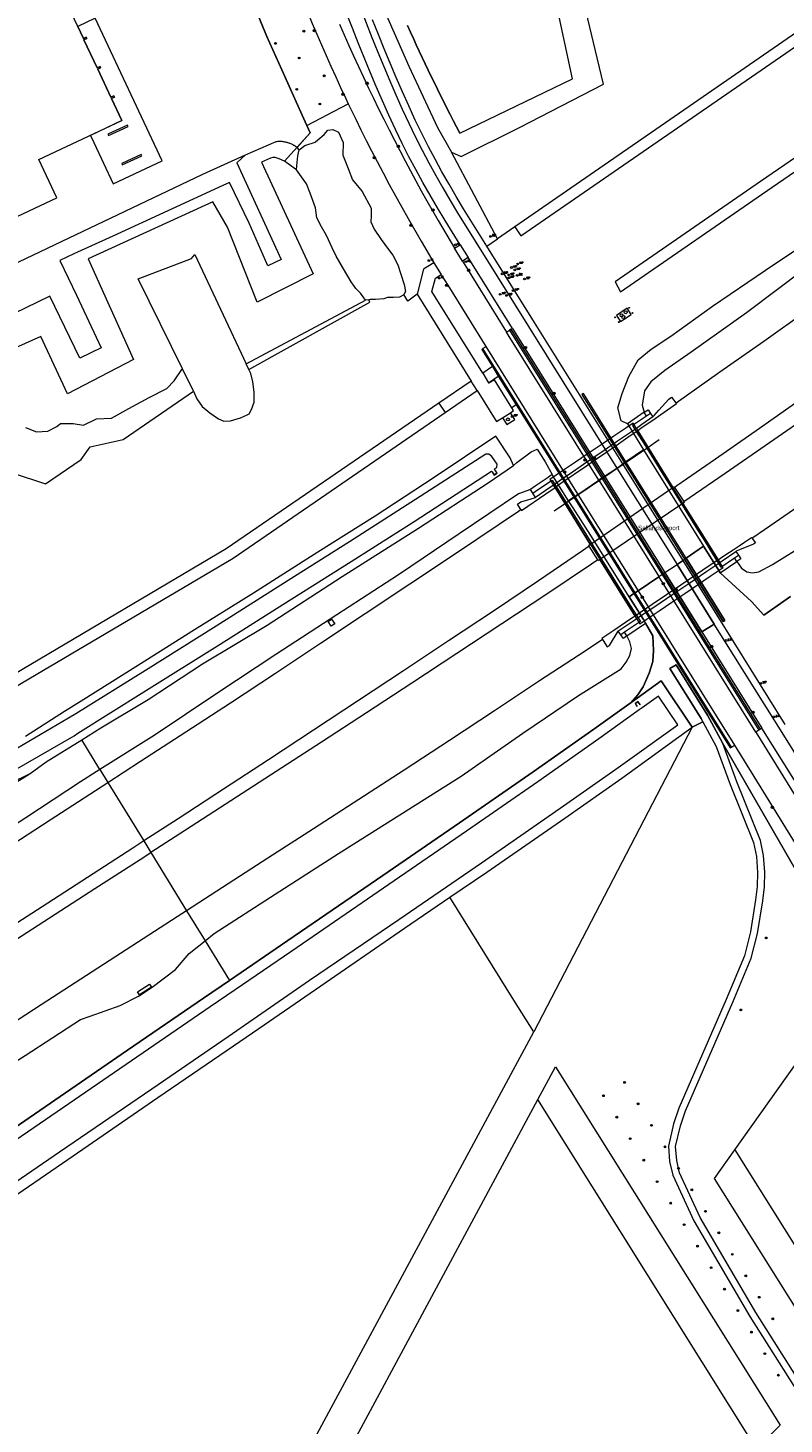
# Model space of a CAD drawing. Header units: metres. Extents: x 138165 to 154469, y 480134 to 494189.
# Tile 205 of 256: x 147064 to 147274, y 485748 to 486136. Entities that reach past the tile are written whole.
import ezdxf

# ---------------------------------------------------------------- set-up
doc = ezdxf.new("R2010")
doc.units = ezdxf.units.M
doc.header["$LTSCALE"] = 0.001
doc.header["$MEASUREMENT"] = 0
for name, color, linetype, lineweight in [('Level 5', 7, 'Continuous', 0), ('TOP-L-terrein schutting raster hek leuning', 7, 'Continuous', 0), ('TOP-L-topo objecten punt', 7, 'Continuous', 0), ('TOP-L-topo objecten vlak', 7, 'Continuous', 0), ('TOP-L-water beschoeiing', 7, 'Continuous', 0), ('TOP-T-topo huisnummering naamgeving', 7, 'Continuous', 0)]:
    doc.layers.add(name, color=color, linetype=linetype, lineweight=lineweight)
doc.styles.add('Style-INTL_ISO', font='INTL_ISO.shx')
doc.styles.add('Style-STANDARD', font='STANDARD.shx')

# ---------------------------------------------------------------- blocks, each defined once
blk = doc.blocks.new('24')
at = {"layer": 'TOP-L-topo objecten punt', "color": 7, "linetype": 'Continuous', "lineweight": 0}
for radius in [0.025, 0.0182, 0.0115, 0.005]:
    blk.add_circle((0, 0), radius, dxfattribs=at)
blk = doc.blocks.new('39')
at = {"layer": 'TOP-L-topo objecten punt', "color": 7, "linetype": 'Continuous', "lineweight": 0}
for p, q in [((0.0175, 0.0175), (-0.0175, 0.0175)), ((-0.0175, 0.0175), (-0.0175, -0.0175)), ((0.0175, 0.0175), (0.0175, -0.0175)), ((0.0175, -0.0175), (-0.0175, -0.0175))]:
    blk.add_line(p, q, dxfattribs=at)
blk.add_circle((0, 0), 0.0332, dxfattribs=at)
blk = doc.blocks.new('73')
at = {"layer": 'TOP-L-topo objecten punt', "color": 7, "linetype": 'Continuous', "lineweight": 0}
blk.add_circle((0, 0), 0.025, dxfattribs=at)
at = {"layer": 'TOP-L-topo objecten punt', "color": 7, "linetype": 'Continuous', "lineweight": 0, "style": 'Style-STANDARD'}
blk.add_text('WP', height=0.06, dxfattribs=at).set_placement((0.0483, 0))
blk = doc.blocks.new('16')
at = {"layer": 'TOP-L-topo objecten punt', "color": 7, "linetype": 'Continuous', "lineweight": 0}
blk.add_circle((0, 0), 0.025, dxfattribs=at)
at = {"layer": 'TOP-L-topo objecten punt', "color": 7, "linetype": 'Continuous', "lineweight": 0, "style": 'Style-STANDARD'}
blk.add_text('LM', height=0.06, dxfattribs=at).set_placement((0.0483, 0))
blk = doc.blocks.new('*U13')
at = {"layer": 'Level 5', "color": 7, "linetype": 'Continuous', "lineweight": 0}
blk.add_circle((0, 0), 0.0415, dxfattribs=at)
blk = doc.blocks.new('150')
at = {"layer": 'Level 5', "color": 7, "linetype": 'Continuous', "lineweight": 0}
blk.add_blockref('*U13', (0, 0), dxfattribs=at)
blk = doc.blocks.new('72')
at = {"layer": 'TOP-L-topo objecten punt', "color": 7, "linetype": 'Continuous', "lineweight": 0}
blk.add_circle((0, 0), 0.025, dxfattribs=at)
at = {"layer": 'TOP-L-topo objecten punt', "color": 7, "linetype": 'Continuous', "lineweight": 0, "style": 'Style-STANDARD'}
blk.add_text('BK', height=0.06, dxfattribs=at).set_placement((0.0483, 0))
blk = doc.blocks.new('15')
at = {"layer": 'TOP-L-topo objecten punt', "color": 7, "linetype": 'Continuous', "lineweight": 0}
blk.add_circle((0, 0), 0.025, dxfattribs=at)
at = {"layer": 'TOP-L-topo objecten punt', "color": 7, "linetype": 'Continuous', "lineweight": 0, "style": 'Style-STANDARD'}
blk.add_text('VL', height=0.06, dxfattribs=at).set_placement((0.0483, 0))
blk = doc.blocks.new('10')
at = {"layer": 'TOP-L-topo objecten punt', "linetype": 'Continuous', "lineweight": 0}
blk.add_circle((0, 0), 0.0125, dxfattribs=at)
blk = doc.blocks.new('126')
at = {"layer": 'TOP-L-topo objecten punt', "color": 7, "linetype": 'Continuous', "lineweight": 0}
blk.add_circle((0, 0), 0.025, dxfattribs=at)
at = {"layer": 'TOP-L-topo objecten punt', "color": 7, "linetype": 'Continuous', "lineweight": 0, "style": 'Style-STANDARD'}
blk.add_text('RV', height=0.06, dxfattribs=at).set_placement((0.0483, 0))
blk = doc.blocks.new('153')
at = {"layer": 'TOP-L-topo objecten punt', "color": 7, "linetype": 'Continuous', "lineweight": 0}
blk.add_circle((0, 0), 0.025, dxfattribs=at)
at = {"layer": 'TOP-L-topo objecten punt', "color": 7, "linetype": 'Continuous', "lineweight": 0, "style": 'Style-STANDARD'}
blk.add_text('RP', height=0.06, dxfattribs=at).set_placement((0.0483, 0))

msp = doc.modelspace()

# ---------------------------------------------------------------- linework, layer by layer
at = {"layer": 'TOP-L-terrein schutting raster hek leuning', "flags": 128}
for points in [[(147067.25, 486261.43), (147092.95, 486273.3), (147092.96, 486273.12), (147093.89, 486266.3), (147095.3, 486257.02), (147096.19, 486251.52), (147098.22, 486240.65), (147099.16, 486235.66), (147102.32, 486221.58), (147104.07, 486214.52), (147107.11, 486202.59), (147108.94, 486195.81), (147113.9, 486179.35), (147116.9, 486169.99), (147119.32, 486163.33), (147123.45, 486151.75), (147125.98, 486145.12), (147130.58, 486133.77), (147135.61, 486122.66), (147139.59, 486113.81), (147141.72, 486109.1), (147142.63, 486107.08), (147142.64, 486107.07), (147135.56, 486099.16)], [(147239.65, 486021.69), (147236.2, 486019.36), (147210.5, 486001.86)]]:
    msp.add_lwpolyline(points, dxfattribs=at)
at = {"layer": 'TOP-L-topo objecten vlak', "flags": 128}
for points in [[(147126.07, 486290.85), (147124.21, 486289.97), (147125.8, 486275.46), (147129.07, 486254.4), (147133.56, 486232.99), (147140.24, 486207.13), (147146.56, 486186.09), (147153.86, 486165.29), (147161.58, 486145.01), (147170.08, 486125.54), (147178.01, 486108.55), (147181.93, 486101.63)], [(147141.72, 486109.1), (147139.59, 486113.81), (147135.61, 486122.66), (147130.58, 486133.77), (147125.98, 486145.12), (147123.45, 486151.75), (147119.32, 486163.33), (147116.9, 486169.99), (147113.9, 486179.35), (147108.94, 486195.81), (147107.11, 486202.59), (147104.07, 486214.52), (147102.32, 486221.58), (147099.16, 486235.66), (147098.22, 486240.65), (147096.19, 486251.52), (147095.3, 486257.02), (147093.89, 486266.3), (147092.96, 486273.12), (147092.95, 486273.3), (147067.25, 486261.43)], [(147181.93, 486101.63), (147184.62, 486100.42), (147200.85, 486108.52), (147224.23, 486120.55), (147218.19, 486145.74), (147211.57, 486173.5), (147259.68, 486196.16), (147304.17, 486217.09), (147372.85, 486249.57), (147387.48, 486255.99), (147389.96, 486265.15), (147390.77, 486271.42)], [(147396.69, 486217.3), (147391.63, 486213.54), (147199.55, 486080.88)], [(147199.55, 486080.88), (147201.25, 486078.43), (147395.98, 486212.72), (147401.92, 486216.66)], [(147424.85, 486212.45), (147423.12, 486208.21), (147422, 486205.27), (147420.58, 486202.46), (147418.87, 486199.82), (147416.89, 486197.36), (147414.67, 486195.13), (147414.14, 486194.66), (147406.66, 486188.56), (147400.2, 486184.24), (147267.79, 486093.55), (147227.42, 486065.62), (147228.92, 486062.84), (147271.11, 486091.91), (147401.8, 486181.71), (147408.98, 486186.82), (147415.9, 486192.89), (147418.23, 486195.42), (147421.72, 486199.93), (147424.73, 486204.78), (147427.21, 486209.92)], [(147169.74, 486136.83), (147170.54, 486135.05), (147171.35, 486133.27), (147172.16, 486131.49), (147172.98, 486129.72), (147173.8, 486127.95), (147174.64, 486126.18), (147175.48, 486124.42), (147176.32, 486122.66), (147177.18, 486120.9), (147178.04, 486119.15), (147178.9, 486117.4), (147179.77, 486115.65), (147180.65, 486113.91), (147181.54, 486112.17), (147182.43, 486110.43), (147183.33, 486108.7), (147184.24, 486106.97), (147215.57, 486122), (147203.85, 486176.88)], [(147028.42, 486068.44), (147072.26, 486088.98), (147067.27, 486099.62), (147090.31, 486110.42), (147087.43, 486116.58), (147088.24, 486116.96), (147088.07, 486117.32), (147087.26, 486116.94), (147083.61, 486124.72), (147084.42, 486125.11), (147084.25, 486125.47), (147083.44, 486125.09), (147079.79, 486132.87), (147080.6, 486133.26), (147080.43, 486133.62), (147079.62, 486133.24), (147068.12, 486157.78), (147055.92, 486152.06), (147054, 486156.18)], [(147184.37, 486075.94), (147180.17, 486082.67), (147178.05, 486086.16), (147175.98, 486089.68), (147173.96, 486093.23), (147172, 486096.81), (147170.09, 486100.41), (147168.24, 486104.05), (147166.34, 486107.97), (147164.51, 486111.92), (147162.75, 486115.91), (147161.04, 486119.91), (147159.35, 486123.93), (147157.69, 486127.96), (147156.02, 486132.05), (147154.39, 486136.15), (147152.79, 486140.26), (147151.22, 486144.39), (147149.68, 486148.52), (147148.16, 486152.67), (147146.7, 486156.78), (147146.06, 486158.61)], [(147149.88, 486160.05), (147150.57, 486158.08), (147152.03, 486154.01), (147153.53, 486149.89), (147155.05, 486145.78), (147156.61, 486141.69), (147158.2, 486137.6), (147159.82, 486133.53), (147161.47, 486129.48), (147163.12, 486125.49), (147164.79, 486121.52), (147166.49, 486117.56), (147168.24, 486113.61), (147170.05, 486109.7), (147171.93, 486105.83), (147173.76, 486102.26), (147175.63, 486098.72), (147177.55, 486095.2), (147179.53, 486091.72), (147181.56, 486088.26), (147183.64, 486084.84), (147203.32, 486053.25), (147227.9, 486013.88)], [(147136.15, 486154.88), (147137.12, 486152.34), (147138.31, 486149.33), (147139.51, 486146.34), (147140.74, 486143.35), (147141.98, 486140.38), (147143.24, 486137.4), (147144.51, 486134.44), (147145.8, 486131.47), (147147.1, 486128.51), (147148.42, 486125.56), (147149.75, 486122.61), (147151.1, 486119.67), (147152.47, 486116.74), (147153.24, 486115.13)], [(147230.83, 486026.19), (147229.15, 486027.05), (147228.19, 486030.64), (147229.4, 486034.61), (147231.21, 486039.3), (147233.84, 486043.98), (147237.49, 486046.88), (147242.92, 486050.52), (147254.53, 486058.84), (147269.2, 486068.85), (147284.92, 486079.34), (147300.5, 486090.46), (147315.87, 486100.53), (147330.5, 486111.34), (147346.16, 486122.91), (147362.84, 486135.35), (147374.73, 486144.21)], [(147081.62, 486106.34), (147082.55, 486104.35), (147087.94, 486092.85), (147101.53, 486099.22), (147082.94, 486138.88), (147078.05, 486136.59), (147079.62, 486133.24), (147080.43, 486133.62), (147080.6, 486133.26), (147079.79, 486132.87), (147083.44, 486125.09), (147084.25, 486125.47), (147084.42, 486125.11), (147083.61, 486124.72), (147087.26, 486116.94), (147088.07, 486117.32), (147088.24, 486116.96), (147087.43, 486116.58), (147090.31, 486110.42), (147081.62, 486106.34)], [(147150.82, 486137.25), (147152.11, 486134.29), (147153.41, 486131.34), (147154.74, 486128.39), (147156.08, 486125.46), (147157.44, 486122.53), (147158.82, 486119.61), (147160.23, 486116.66), (147161.67, 486113.73), (147163.12, 486110.81), (147164.59, 486107.9), (147166.07, 486104.99), (147167.57, 486102.09), (147169.05, 486099.29), (147170.54, 486096.5), (147172.04, 486093.71), (147173.56, 486090.94), (147175.1, 486088.17), (147178.22, 486082.67), (147182.79, 486074.99)], [(147191.81, 486075.53), (147185.31, 486085.96), (147183.26, 486089.35), (147181.26, 486092.76), (147179.3, 486096.21), (147177.4, 486099.68), (147175.55, 486103.18), (147173.75, 486106.71), (147171.86, 486110.58), (147170.05, 486114.5), (147168.29, 486118.44), (147166.59, 486122.41), (147164.92, 486126.39), (147163.26, 486130.37), (147161.62, 486134.39), (147160.02, 486138.43)], [(147376.87, 486140.72), (147372.83, 486137.58), (147357.3, 486125.87), (147342.44, 486114.3), (147327.52, 486102.72), (147312.16, 486091.67), (147296.03, 486080.11), (147280.06, 486069.19), (147263.97, 486057.01), (147248.56, 486046.07), (147241.26, 486041.01), (147237.31, 486037.85), (147235.62, 486035.37), (147234.96, 486031.33), (147235.48, 486029.37)], [(147244.29, 486031.99), (147244.35, 486032.03), (147256.57, 486040.58), (147268.77, 486049.16), (147280.73, 486057.66), (147292.95, 486066.44), (147304.97, 486075.15), (147317.02, 486083.96), (147328.94, 486092.78), (147340.82, 486101.67), (147352.61, 486110.62), (147364.37, 486119.62), (147376.21, 486128.74), (147381.64, 486132.99)], [(147141.72, 486109.1), (147153.24, 486115.13)], [(147153.24, 486115.13), (147153.89, 486113.78), (147155.33, 486110.83), (147156.78, 486107.88), (147158.26, 486104.95), (147159.75, 486102.02), (147161.26, 486099.1), (147162.94, 486095.9), (147164.64, 486092.72), (147166.37, 486089.54), (147168.11, 486086.37), (147169.88, 486083.22), (147173.48, 486076.95), (147177.04, 486070.93)], [(147391.71, 486116.65), (147387.79, 486113.57), (147375.94, 486104.31), (147364.19, 486095.28), (147352.38, 486086.28), (147340.39, 486077.32), (147328.38, 486068.41), (147316.31, 486059.59), (147304.24, 486050.82), (147292.06, 486042.15), (147279.82, 486033.48), (147267.6, 486024.9), (147255.31, 486016.38), (147244.59, 486008.99), (147243.91, 486008.49)], [(147246.48, 486004.59), (147258.03, 486012.47), (147270.36, 486020.98), (147282.66, 486029.53), (147294.91, 486038.13), (147307.21, 486046.8), (147319.43, 486055.54), (147331.63, 486064.34), (147343.7, 486073.2), (147355.55, 486082.05), (147367.5, 486091.07), (147372.34, 486094.73), (147379.1, 486099.85), (147384.38, 486103.9), (147388.93, 486107.41), (147391.73, 486109.59), (147394.65, 486111.88)], [(147086.63, 486106.26), (147092.06, 486108.81), (147091.89, 486109.17), (147086.46, 486106.62), (147086.63, 486106.26)], [(147139.01, 486103), (147142.64, 486107.07), (147142.63, 486107.08), (147141.72, 486109.1)], [(147139.65, 486102.32), (147141.18, 486103.51), (147144.04, 486104.46), (147144.11, 486104.52), (147146.56, 486106.6), (147147.57, 486107.8), (147148.95, 486107.94), (147150.52, 486107.18), (147151.81, 486104.36), (147151.71, 486100.84), (147153.21, 486097.11), (147154.45, 486094.01), (147157.12, 486090.77), (147159.59, 486086.07), (147159.59, 486083.93), (147159.5, 486082.31), (147160.49, 486080.25), (147162.41, 486077.42), (147164.44, 486074.61), (147165.65, 486073.01), (147166.99, 486070.39), (147167.89, 486067.77), (147168.8, 486064.91), (147169.16, 486062.98), (147168.72, 486062.1)], [(147124.67, 486100.89), (147133.2, 486104.65), (147133.4, 486104.67), (147133.65, 486104.69), (147133.77, 486104.69), (147134.02, 486104.7), (147134.27, 486104.7), (147134.52, 486104.69), (147134.77, 486104.68), (147135.02, 486104.65), (147135.27, 486104.62), (147135.52, 486104.58), (147135.77, 486104.53), (147136.01, 486104.47), (147136.13, 486104.44), (147136.37, 486104.38), (147136.61, 486104.3), (147136.85, 486104.22), (147136.96, 486104.17), (147137.2, 486104.08), (147137.43, 486103.98), (147137.65, 486103.87), (147137.76, 486103.81), (147137.87, 486103.75), (147138.09, 486103.63), (147138.31, 486103.5), (147138.41, 486103.43), (147138.62, 486103.29), (147138.82, 486103.15), (147139.01, 486103)], [(147138.87, 486096.78), (147139, 486097.89), (147139.23, 486100.6), (147139.65, 486102.32)], [(147139.65, 486102.32), (147139.01, 486103)], [(147124.67, 486100.89), (147122.25, 486098.74), (147134.61, 486071.82), (147130.91, 486070.12), (147125.68, 486081.92), (147120.26, 486093.26), (147118.35, 486092.41), (147087.82, 486078.35), (147077.01, 486073.37), (147073.11, 486071.58), (147077.7, 486061.9), (147084.6, 486047.33), (147078.64, 486044.44), (147070.32, 486061.61), (147040.3, 486047.15), (147000.33, 486028.16), (146967.24, 486014.06), (146960.51, 486010.88), (146955.64, 486021.35)], [(146955.64, 486021.35), (146988.06, 486036.6), (147047.95, 486064.74), (147112.87, 486095.52), (147124.67, 486100.89)], [(147138.87, 486096.78), (147136.56, 486098.4), (147135.56, 486099.16), (147134.02, 486099.78), (147132.91, 486100.22), (147132.33, 486100.22), (147131.64, 486099.99), (147129.17, 486098.84), (147143.52, 486067.84), (147127.92, 486059.97), (147119.71, 486080.83), (147115.61, 486087.89), (147080.98, 486071.99), (147093.55, 486044.03), (147075.21, 486034.54), (147067.78, 486050.45), (147021.65, 486029.87)], [(147090.45, 486098.11), (147095.88, 486100.66), (147095.71, 486101.02), (147090.28, 486098.47), (147090.45, 486098.11)], [(147194.71, 486077.54), (147181.93, 486101.63)], [(147158.01, 486060.58), (147157.37, 486061.47), (147156.63, 486062.44), (147155.39, 486063.82), (147154.03, 486065.64), (147151.93, 486069.21), (147149.89, 486072.79), (147148.79, 486075.08), (147147.17, 486078.47), (147145.79, 486080.93), (147144.47, 486083.46), (147144.17, 486086.22), (147142.69, 486090.3), (147141.61, 486092.83), (147138.87, 486096.78)], [(147261.25, 485987.96), (147262.51, 485986.1), (147264.01, 485985.09), (147265.61, 485984.79), (147267.37, 485985.01), (147271.15, 485987.09), (147280.7, 485993.02), (147292.28, 486001.28), (147306.81, 486010.96), (147311.9, 486014.23), (147316.71, 486015.18), (147324.72, 486020.85), (147333.52, 486027.36), (147337.15, 486030.21), (147343.48, 486036.55), (147360.13, 486048.97), (147375.9, 486060.96), (147391.89, 486073.08), (147407.58, 486085.06), (147409.99, 486087)], [(147199.55, 486080.88), (147194.71, 486077.54)], [(147182.79, 486074.99), (147184.37, 486075.94)], [(147184.37, 486075.94), (147186.58, 486072.41)], [(147191.81, 486075.53), (147194.71, 486077.54)], [(147229.57, 486015.02), (147205.04, 486054.3), (147191.81, 486075.53)], [(147107.22, 486041.45), (147094.83, 486066.47), (147109.71, 486072.11), (147110.57, 486073.25), (147124.86, 486042.82)], [(147184.97, 486071.39), (147182.79, 486074.99)], [(147186.58, 486072.41), (147184.97, 486071.39)], [(147184.97, 486071.39), (147185.15, 486071.1), (147197.27, 486051.61)], [(147198.89, 486052.68), (147186.75, 486072.13), (147186.58, 486072.41)], [(147177.04, 486070.93), (147174.14, 486069.12), (147172.38, 486062.22)], [(147190.62, 486040.22), (147176.5, 486062.91), (147177.47, 486066.66), (147179.03, 486067.65)], [(147177.04, 486070.93), (147179.03, 486067.65)], [(147179.03, 486067.65), (147179.25, 486067.29), (147180.89, 486064.66), (147191.48, 486047.62)], [(147124.86, 486042.82), (147158.01, 486060.58)], [(147125.6, 486041.25), (147159.23, 486060.01), (147158.93, 486060.66)], [(147158.93, 486060.66), (147158.01, 486060.58)], [(147168.72, 486062.1), (147168.66, 486061.98), (147167.46, 486061.39), (147165.82, 486061.27), (147164.18, 486061.29), (147163.18, 486060.93), (147160.85, 486060.74), (147159.3, 486060.68), (147158.93, 486060.66)], [(147172.38, 486062.22), (147169.8, 486060.24), (147168.72, 486062.1)], [(147172.38, 486062.22), (147187.44, 486038.05)], [(147228.94, 486054.6), (147231.87, 486056.52), (147230.8, 486058.27), (147227.83, 486056.25), (147228.94, 486054.6)], [(147197.27, 486051.61), (147198.11, 486052.17)], [(147198.52, 486052.44), (147198.11, 486052.17)], [(147198.11, 486052.17), (147223.75, 486011.07)], [(147198.52, 486052.44), (147198.89, 486052.68)], [(147224.16, 486011.35), (147198.52, 486052.44)], [(147198.89, 486052.68), (147224.52, 486011.6)], [(147222.9, 486010.5), (147197.27, 486051.61)], [(147190.68, 486047.07), (147190.34, 486046.85), (147193.32, 486042.07)], [(147191.48, 486047.62), (147191.45, 486047.6), (147190.68, 486047.07)], [(147216.28, 486006.02), (147190.68, 486047.07)], [(147191.48, 486047.62), (147217.1, 486006.57)], [(147063.5, 486025.19), (147066.55, 486023.95), (147069.74, 486024.09), (147072.26, 486025.47), (147073.31, 486026.23), (147076.77, 486026.3), (147079.67, 486025.76), (147083.31, 486027.58), (147087.42, 486027.78), (147092.27, 486030.47), (147097.93, 486033.51), (147102.78, 486036), (147104.87, 486038.09), (147106.96, 486041.26), (147107.22, 486041.45)], [(147110.27, 486035.28), (147107.22, 486041.45)], [(147110.27, 486035.28), (147111.19, 486033.08), (147112.61, 486030.98), (147114.8, 486029.27), (147117.2, 486027.54), (147118.68, 486026.87), (147120.53, 486027.01), (147123.33, 486027.82), (147124.98, 486028.59), (147125.66, 486028.99), (147126.4, 486030.11), (147127.14, 486032.16), (147127.11, 486035), (147126.7, 486037.86), (147126.13, 486040.12), (147125.6, 486041.25)], [(147125.6, 486041.25), (147124.86, 486042.82)], [(147193.32, 486042.07), (147190.62, 486040.22)], [(147190.62, 486040.22), (147192.26, 486037.59)], [(147193.32, 486042.07), (147194.96, 486039.44)], [(147187.44, 486038.05), (147178.47, 486031.92)], [(147189.08, 486035.41), (147187.44, 486038.05)], [(147192.26, 486037.59), (147194.96, 486039.44)], [(147198.74, 486030.59), (147193.88, 486038.4), (147192.34, 486037.46), (147192.26, 486037.59)], [(147194.96, 486039.44), (147199.96, 486031.43)], [(147042.06, 486011.53), (147050.51, 486015.61), (147069.07, 486009.5), (147079, 486016.29), (147081.5, 486019.79), (147090.68, 486021.78), (147110.27, 486035.28)], [(147180.2, 486029.32), (147189.08, 486035.41)], [(147189.08, 486035.41), (147194.11, 486027.34), (147194.42, 486026.84), (147195.18, 486027.31), (147196.11, 486027.88)], [(147230.45, 486015.61), (147218.61, 486034.62), (147218.18, 486034.36), (147230.03, 486015.33)], [(147237.9, 486028.1), (147238.24, 486028.48), (147239.6, 486029.98), (147242.34, 486033.03), (147243.12, 486033.56), (147244.29, 486031.99)], [(147323.42, 486034.9), (147318.27, 486031.2), (147305.97, 486022.47), (147293.64, 486013.81), (147281.22, 486005.17), (147268.91, 485996.71), (147265.7, 485994.51), (147265.53, 485994.4)], [(147178.47, 486031.92), (147119.33, 485991.46), (147050.81, 485951), (146975.23, 485911.33), (146955.54, 485901.37), (146947.44, 485896.85)], [(146948.85, 485894.46), (146952, 485896.11), (146961.89, 485901.37), (146977.04, 485908.68), (147052.62, 485948.36), (147121.22, 485988.88), (147180.2, 486029.32)], [(147178.47, 486031.92), (147180.2, 486029.32)], [(147196.11, 486027.88), (147197.33, 486025.98), (147199.59, 486027.39), (147198.36, 486029.27)], [(147196.11, 486027.88), (147198.36, 486029.27)], [(147198.36, 486029.27), (147199.2, 486029.84), (147198.74, 486030.59)], [(147199.96, 486031.43), (147198.74, 486030.59)], [(147199.96, 486031.43), (147200.58, 486030.43), (147215.95, 486005.8)], [(147235.48, 486029.37), (147230.83, 486026.19)], [(147244.29, 486031.99), (147244.49, 486031.74), (147238.53, 486027.59), (147234.58, 486024.85), (147233.73, 486024.26)], [(147235.48, 486029.37), (147236.57, 486030.07), (147237.27, 486029.08)], [(147236.16, 486028.33), (147235.48, 486029.37)], [(147237.27, 486029.08), (147236.16, 486028.33)], [(147237.27, 486029.08), (147237.9, 486028.1)], [(147233.34, 486024.9), (147232.43, 486026.35), (147230.64, 486025.14), (147227.07, 486022.72), (147223.53, 486020.32), (147219.95, 486017.91), (147216.41, 486015.51), (147212.84, 486013.09), (147209.31, 486010.7), (147210.29, 486009.13)], [(147233.34, 486024.9), (147233.07, 486024.72), (147228.11, 486021.32), (147224.42, 486018.78), (147218.66, 486014.83), (147214.66, 486012.09), (147212.54, 486010.66), (147210.29, 486009.13)], [(147230.83, 486026.19), (147231.47, 486025.16), (147235.35, 486018.94)], [(147236.16, 486028.33), (147232.26, 486025.71), (147233.59, 486023.59), (147235.28, 486020.87), (147238.16, 486016.22), (147240.69, 486012.16), (147244, 486006.87), (147246.85, 486002.29), (147249.89, 485997.44), (147252.14, 485993.84), (147254.79, 485989.6), (147256.81, 485986.38), (147260.64, 485988.96)], [(147237.9, 486028.1), (147234.83, 486025.95), (147233.34, 486024.9), (147233.73, 486024.26)], [(147233.73, 486024.26), (147233.34, 486024.9)], [(147199.18, 486014.62), (147198.28, 486016.74), (147194.23, 486022.72), (147177.17, 486011.27), (147160.75, 486000.53), (147144.8, 485990.47), (147126.92, 485979.09), (147110.51, 485968.95), (147094.98, 485959.15), (147079, 485949.14), (147074.37, 485946.19), (147063.55, 485939.29)], [(147233.73, 486024.26), (147231.62, 486022.8), (147227.72, 486020.1), (147222.53, 486016.52), (147219.49, 486014.44), (147212.37, 486009.56), (147210.72, 486008.44)], [(147233.73, 486024.26), (147243.49, 486008.45), (147243.8, 486008.65), (147243.91, 486008.49)], [(147243.49, 486008.45), (147233.73, 486024.26)], [(147194.04, 486013.24), (147193.92, 486013.64), (147194.57, 486014.07), (147194.66, 486014.94), (147193.18, 486017.11), (147192.36, 486017.7), (147191.46, 486017.77), (147171.97, 486005.18), (147153.58, 485993.42), (147136.51, 485982.68), (147116.55, 485969.94), (147096.87, 485957.67), (147077.55, 485945.61), (147075.48, 485944.4), (147058.12, 485934.19), (147038.26, 485923.75), (147018.66, 485913.52), (146997.04, 485902.03), (146970.07, 485887.56), (146970.28, 485885.27), (146971.67, 485883.18), (146972.62, 485883.26), (146973.36, 485883.66), (146973.56, 485883.53)], [(147199.18, 486014.62), (147200.14, 486015.45), (147204.12, 486018.39), (147205.77, 486019.16), (147207.96, 486015.59), (147209.89, 486012.06)], [(147235.35, 486018.94), (147230.45, 486015.61)], [(147235.35, 486018.94), (147252.03, 485992.2)], [(146974.26, 485883.91), (146974.27, 485884.15), (146989.85, 485892.6), (147008.55, 485902.48), (147027.68, 485912.51), (147047.81, 485923.24), (147061.14, 485930.35), (147077.04, 485939.52), (147078.07, 485940.17), (147096.45, 485951.73), (147117.6, 485964.98), (147135.08, 485975.99), (147154.02, 485987.9), (147171.57, 485999.07), (147193.03, 486013.06), (147193.37, 486012.8)], [(147079.17, 485938.38), (147084.44, 485941.66), (147097.62, 485949.58), (147112.75, 485959.46), (147130.67, 485970.26), (147151.55, 485983.74), (147172.74, 485997.22), (147192.16, 486009.74), (147199.18, 486014.62)], [(147193.37, 486012.8), (147193.29, 486012.74), (147193.84, 486011.91), (147194.68, 486012.46), (147194.12, 486013.29), (147194.04, 486013.24)], [(147194.04, 486013.24), (147194.54, 486012.49), (147193.87, 486012.04), (147193.37, 486012.8)], [(147224.52, 486011.6), (147227.9, 486013.88)], [(147227.9, 486013.88), (147229.57, 486015.02)], [(147227.9, 486013.88), (147244.63, 485987.1)], [(147230.03, 486015.33), (147229.57, 486015.02)], [(147246.3, 485988.23), (147229.57, 486015.02)], [(147230.03, 486015.33), (147230.45, 486015.61)], [(147230.03, 486015.33), (147246.73, 485988.52)], [(147247.16, 485988.81), (147230.45, 486015.61)], [(147209.89, 486012.06), (147209.37, 486011.71), (147208.79, 486011.3), (147205.24, 486008.87), (147203.87, 486007.97)], [(147204.53, 486006.93), (147205.81, 486007.83), (147209.94, 486010.49), (147213.33, 486005.05), (147217.76, 485997.94), (147222.32, 485990.64), (147226.78, 485983.5), (147231.65, 485975.7), (147234.44, 485971.27), (147230.04, 485968.27)], [(147210.72, 486008.44), (147210.29, 486009.13), (147207.94, 486007.54), (147205.26, 486005.72)], [(147214.51, 486004.82), (147210.6, 486011.01), (147209.89, 486012.06)], [(147210.29, 486009.13), (147210.72, 486008.44)], [(147217.1, 486006.57), (147222.9, 486010.5)], [(147223.75, 486011.07), (147222.9, 486010.5)], [(147222.9, 486010.5), (147239.6, 485983.71)], [(147223.75, 486011.07), (147224.16, 486011.35)], [(147223.75, 486011.07), (147240.46, 485984.29)], [(147224.52, 486011.6), (147224.16, 486011.35)], [(147240.87, 485984.57), (147224.16, 486011.35)], [(147224.52, 486011.6), (147241.24, 485984.82)], [(147203.87, 486007.97), (147200.55, 486006.72), (147184.1, 485995.65), (147167.25, 485984.2), (147150.07, 485973.06), (147133.16, 485962.03), (147116.71, 485951.22), (147099.28, 485939.56), (147084.23, 485930.12)], [(147201.21, 486002.37), (147201.02, 486002.67), (147200.25, 486003.83), (147201.23, 486004.52), (147204.1, 486005.37), (147205.26, 486005.72)], [(147201.21, 486002.37), (147201.37, 486002.13), (147208.15, 486006.7), (147210.72, 486008.44)], [(147204.53, 486006.93), (147203.87, 486007.97)], [(147205.26, 486005.72), (147204.53, 486006.93)], [(147220.19, 485992.19), (147220.06, 485992.4), (147220.53, 485992.72), (147210.72, 486008.44)], [(147210.72, 486008.44), (147220.53, 485992.72)], [(147215.95, 486005.8), (147214.51, 486004.82)], [(147215.95, 486005.8), (147216.12, 486005.91)], [(147215.95, 486005.8), (147232.66, 485979.03)], [(147216.12, 486005.91), (147216.28, 486006.02)], [(147216.12, 486005.91), (147232.82, 485979.13)], [(147217.1, 486006.57), (147216.28, 486006.02)], [(147232.98, 485979.24), (147216.28, 486006.02)], [(147217.1, 486006.57), (147233.8, 485979.8)], [(147220.53, 485992.72), (147221.02, 485993.05), (147233.94, 486001.89), (147243.49, 486008.45)], [(147246.25, 486004.05), (147246.02, 486004.41), (147243.72, 486008.09), (147243.49, 486008.45)], [(147243.91, 486008.49), (147246.48, 486004.59)], [(147086.45, 485926.51), (147095.54, 485932.41), (147108.09, 485940.58), (147120.54, 485948.68), (147133.04, 485956.93), (147145.55, 485965.18), (147157.97, 485973.43), (147170.32, 485981.69), (147182.79, 485989.99), (147195.22, 485998.32), (147200.54, 486001.91), (147201.21, 486002.37)], [(147231.32, 485978.11), (147221.28, 485994.08), (147215.78, 486002.79), (147214.51, 486004.82)], [(147246.25, 486004.05), (147230.56, 485993.45), (147223.36, 485988.61), (147223.17, 485988.48), (147232.97, 485972.77)], [(147246.48, 486004.59), (147246.6, 486004.41), (147246.65, 486004.32), (147246.25, 486004.05), (147256.1, 485988.39)], [(147256.1, 485988.39), (147246.25, 486004.05)], [(147256.1, 485988.39), (147256.71, 485988.81), (147258.22, 485989.84), (147260.25, 485991.18), (147261.94, 485992.28), (147263.43, 485993.29), (147265.37, 485994.62), (147265.53, 485994.4)], [(147265.53, 485994.4), (147265.56, 485994.34), (147266.43, 485993.11), (147265.89, 485992.75), (147262.04, 485991.12), (147261.11, 485990.78), (147261.01, 485990.71)], [(147220.19, 485992.19), (147218.32, 485990.91), (147206.12, 485982.51), (147193.63, 485974.15), (147181.08, 485965.83), (147168.63, 485957.53), (147156.08, 485949.27), (147143.62, 485941.03), (147131.09, 485932.82), (147118.54, 485924.62), (147105.95, 485916.44), (147096.41, 485910.26)], [(147222.64, 485988.41), (147220.19, 485992.19)], [(147220.53, 485992.72), (147220.75, 485992.36), (147222.95, 485988.84), (147223.17, 485988.48), (147234.32, 485970.6), (147236.1, 485971.81), (147239.68, 485974.23), (147243.22, 485976.62), (147246.78, 485979.03), (147250.35, 485981.45), (147253.89, 485983.85), (147257.45, 485986.25), (147256.55, 485987.68)], [(147276.2, 485978.15), (147268.8, 485973.01), (147268.79, 485973.01), (147265.37, 485976.8), (147256.65, 485984.78), (147255.99, 485985.85), (147252.03, 485992.2), (147247.16, 485988.81), (147257.95, 485971.49), (147257.49, 485971.22), (147246.73, 485988.52), (147246.61, 485988.44), (147246.3, 485988.23)], [(147247.16, 485988.81), (147252.03, 485992.2)], [(147252.03, 485992.2), (147255.99, 485985.85), (147256.65, 485984.78)], [(147256.1, 485988.39), (147256.55, 485987.68), (147257.17, 485988.1), (147261.01, 485990.71)], [(147261.01, 485990.71), (147261.69, 485989.66)], [(147222.64, 485988.41), (147220.86, 485987.19), (147208.41, 485978.87), (147195.92, 485970.58), (147183.41, 485962.33), (147170.88, 485954.1), (147158.33, 485945.9), (147145.77, 485937.72), (147133.19, 485929.55), (147120.61, 485921.43), (147107.98, 485913.29), (147098.36, 485907.08)], [(147232.97, 485972.77), (147223.17, 485988.48), (147222.76, 485988.22), (147222.64, 485988.41)], [(147256.1, 485988.39), (147251.8, 485985.47), (147245.66, 485981.3), (147237.74, 485975.98), (147232.97, 485972.77)], [(147232.97, 485972.77), (147233.41, 485972.06), (147237.87, 485975.06), (147243.78, 485979.04), (147247.91, 485981.82), (147252.94, 485985.23), (147256.55, 485987.68)], [(147241.24, 485984.82), (147251.49, 485968.39), (147254.99, 485970.51), (147244.63, 485987.1)], [(147241.24, 485984.82), (147244.63, 485987.1)], [(147246.3, 485988.23), (147246.17, 485988.14), (147244.63, 485987.1), (147254.99, 485970.51)], [(147244.63, 485987.1), (147246.17, 485988.14), (147246.3, 485988.23)], [(147246.3, 485988.23), (147246.61, 485988.44), (147246.73, 485988.52)], [(147274.73, 485942.65), (147246.3, 485988.23)], [(147246.73, 485988.52), (147257.49, 485971.22), (147257.95, 485971.49), (147247.16, 485988.81)], [(147247.16, 485988.81), (147247.06, 485988.74), (147246.73, 485988.52)], [(147256.55, 485987.68), (147256.1, 485988.39)], [(147256.65, 485984.78), (147261.25, 485987.96)], [(147260.64, 485988.96), (147261.69, 485989.66)], [(147261.25, 485987.96), (147260.64, 485988.96)], [(147261.69, 485989.66), (147262.35, 485988.67), (147261.25, 485987.96)], [(147239.6, 485983.71), (147239.57, 485983.69), (147233.8, 485979.8)], [(147233.8, 485979.8), (147239.57, 485983.69), (147239.6, 485983.71)], [(147240.46, 485984.29), (147240.38, 485984.23), (147239.6, 485983.71)], [(147239.6, 485983.71), (147240.38, 485984.23), (147240.46, 485984.29)], [(147266.53, 485940.53), (147239.6, 485983.71)], [(147240.87, 485984.57), (147240.79, 485984.51), (147240.46, 485984.29)], [(147240.46, 485984.29), (147240.79, 485984.51), (147240.87, 485984.57)], [(147240.46, 485984.29), (147267.4, 485941.09)], [(147251.49, 485968.39), (147241.24, 485984.82), (147241.17, 485984.77), (147240.87, 485984.57)], [(147240.87, 485984.57), (147241.17, 485984.77), (147241.24, 485984.82)], [(147267.83, 485941.35), (147240.87, 485984.57)], [(147256.65, 485984.78), (147265.37, 485976.8), (147268.79, 485973.01), (147268.8, 485973.01), (147276.2, 485978.15)], [(147232.66, 485979.03), (147231.32, 485978.11), (147235.27, 485971.83), (147235.89, 485970.77), (147237.89, 485967.28), (147238.14, 485963.16), (147237.88, 485960.09), (147236.9, 485956.86), (147235.22, 485953.06), (147233.75, 485950.88), (147231.84, 485948.73), (147240.22, 485954.76), (147248.82, 485941.88), (147251.8, 485943.37), (147251.33, 485944.26), (147242.64, 485958.2), (147244.39, 485959.19), (147253.06, 485945.26), (147257.32, 485937.31), (147294.79, 485872.42)], [(147231.32, 485978.11), (147232.66, 485979.03)], [(147235.89, 485970.77), (147235.27, 485971.83), (147231.32, 485978.11)], [(147232.98, 485979.24), (147232.82, 485979.13), (147232.66, 485979.03)], [(147232.66, 485979.03), (147232.82, 485979.13)], [(147232.66, 485979.03), (147259.42, 485936.14), (147259.73, 485936.34)], [(147232.82, 485979.13), (147232.98, 485979.24)], [(147233.8, 485979.8), (147233.78, 485979.78), (147232.98, 485979.24)], [(147232.98, 485979.24), (147233.78, 485979.78), (147233.8, 485979.8)], [(147259.73, 485936.34), (147232.98, 485979.24)], [(147233.8, 485979.8), (147260.6, 485936.86)], [(147120.21, 485871.46), (147136.45, 485882.57), (147162.86, 485900.65), (147184.13, 485915.27), (147204.64, 485929.44), (147221.55, 485941.32), (147231.84, 485948.73), (147233.75, 485950.88), (147235.22, 485953.06), (147236.9, 485956.86), (147237.88, 485960.09), (147238.14, 485963.16), (147237.89, 485967.28), (147235.89, 485970.77)], [(147148.52, 485969.91), (147147.64, 485971.21), (147148.61, 485971.88), (147149.53, 485970.59), (147148.52, 485969.91)], [(147232.97, 485972.77), (147232.1, 485972.18), (147227.06, 485968.78), (147223.74, 485966.55), (147223.95, 485966.26)], [(147228.27, 485968.59), (147228.45, 485968.71), (147233.14, 485971.88), (147233.41, 485972.06), (147232.97, 485972.77)], [(147230.72, 485967.26), (147235.89, 485970.77)], [(147254.99, 485970.51), (147251.49, 485968.39)], [(147341.28, 485832.72), (147338.56, 485837.06), (147333.9, 485844.48), (147271.79, 485943.6), (147254.99, 485970.51)], [(147113.43, 485882.51), (147116.02, 485884.59), (147132.9, 485895.51), (147150.5, 485906.81), (147167.54, 485917.54), (147184.59, 485928.31), (147201.78, 485940.21), (147217.23, 485950.64), (147229.14, 485958.13), (147230.52, 485959.98), (147231.47, 485961.78), (147231.94, 485963.73), (147231.55, 485965.62), (147230.72, 485967.26)], [(147223.95, 485966.26), (147224.14, 485965.97), (147225.24, 485964.22), (147225.83, 485964.55), (147228.27, 485968.59)], [(147228.97, 485967.57), (147228.27, 485968.59)], [(147230.04, 485968.27), (147228.97, 485967.57)], [(147230.72, 485967.26), (147229.71, 485966.54), (147228.97, 485967.57)], [(147230.72, 485967.26), (147230.04, 485968.27)], [(147251.49, 485968.39), (147268.22, 485941.59)], [(147223.95, 485966.26), (147219.09, 485963.03), (147206.41, 485954.73), (147193.88, 485946.44), (147181.37, 485938.19), (147168.76, 485929.98), (147156.17, 485921.78), (147143.6, 485913.6), (147130.92, 485905.44), (147118.32, 485897.29), (147108.33, 485890.83)], [(147257.32, 485937.31), (147253.06, 485945.26), (147244.39, 485959.19), (147242.64, 485958.2), (147251.33, 485944.26), (147251.8, 485943.37)], [(147248.82, 485941.88), (147240.22, 485954.76), (147231.84, 485948.73), (147221.55, 485941.32), (147204.64, 485929.44), (147184.13, 485915.27), (147162.86, 485900.65), (147136.45, 485882.57), (147120.21, 485871.46), (147113.05, 485866.56), (147091.91, 485852.09), (147067.5, 485835.37), (147035.89, 485813.73), (147020.62, 485804.31)], [(147042.17, 485802.76), (147072.95, 485823.84), (147098.64, 485841.43), (147119.84, 485855.94), (147126.79, 485860.74), (147142.48, 485871.57), (147167.33, 485888.45), (147190.3, 485904.23), (147212.19, 485919.35), (147227.63, 485930.19), (147244.85, 485942.51), (147239.44, 485950.53), (147234.94, 485947.28), (147234.07, 485946.66), (147222.92, 485938.61), (147205.93, 485926.69), (147186.12, 485913), (147164.53, 485898.16), (147137.58, 485879.62), (147121.79, 485868.88), (147114.86, 485864.16), (147093, 485849.2), (147069.05, 485832.79), (147037.21, 485811)], [(147232.97, 485948.45), (147233.06, 485948.31), (147233.52, 485947.61), (147233.6, 485947.67), (147233.11, 485948.42), (147233.78, 485948.86), (147234.27, 485948.1), (147234.35, 485948.16), (147233.9, 485948.85), (147233.81, 485948.99), (147232.97, 485948.45)], [(147251.8, 485943.37), (147255.49, 485936.49), (147259.38, 485925.94), (147265.87, 485909.85), (147266.7, 485905.96), (147267.03, 485901.52), (147266.92, 485897.64), (147266.48, 485893.86), (147265.04, 485884.98), (147263.37, 485878.32), (147258.27, 485866.22), (147245.17, 485835.97), (147243.67, 485831.64), (147242.22, 485825.48), (147242.56, 485821.18), (147243.45, 485817.38), (147249.33, 485804.72), (147264.84, 485778.16), (147281.14, 485752.38)], [(147251.8, 485943.37), (147248.82, 485941.88)], [(147181.49, 485894.61), (147191.75, 485901.58), (147213.48, 485916.6), (147229.31, 485927.71), (147248.82, 485941.88)], [(147248.82, 485941.88), (147204.79, 485857.26)], [(147267.4, 485941.09), (147266.53, 485940.53)], [(147266.53, 485940.53), (147320.47, 485853.33), (147332.45, 485833.95), (147336.92, 485831), (147337.9, 485830.61)], [(147267.83, 485941.35), (147267.4, 485941.09)], [(147268.22, 485941.59), (147267.83, 485941.35)], [(147337.9, 485830.61), (147335.11, 485835.02), (147332.1, 485839.76), (147331.85, 485840.15), (147268.22, 485941.59)], [(147064.83, 485929.03), (147069.27, 485932.21), (147079.17, 485938.38)], [(147084.23, 485930.12), (147079.17, 485938.38)], [(147282.58, 485753.84), (147281.8, 485755.08), (147266.55, 485779.2), (147251.1, 485805.65), (147245.35, 485818.03), (147244.54, 485821.49), (147244.24, 485825.33), (147245.59, 485831.09), (147247.03, 485835.25), (147260.1, 485865.43), (147265.27, 485877.69), (147267, 485884.58), (147268.46, 485893.59), (147268.92, 485897.49), (147269.04, 485901.57), (147268.68, 485906.25), (147267.79, 485910.43), (147261.24, 485926.66), (147257.32, 485937.31)], [(147294.79, 485872.42), (147257.32, 485937.31)], [(147259.73, 485936.34), (147260.6, 485936.86)], [(147260.6, 485936.86), (147337.81, 485811.84)], [(146967.96, 485855.74), (146966.46, 485857.71), (146966.44, 485864.32), (146969.35, 485869.01), (146973.77, 485872.46), (146989.16, 485882.2), (147005.8, 485892.9), (147022.35, 485903.07), (147038.57, 485912.89), (147053.65, 485922.06), (147064.83, 485929.03)], [(147084.23, 485930.12), (147078.82, 485926.73), (147063.6, 485916.7), (147049, 485907.21), (147032.01, 485896.13), (147017.49, 485886.67), (147001.53, 485876.25), (146986.52, 485867.45), (146976.88, 485861.51)], [(147048.34, 485920.93), (147064.83, 485929.03)], [(147084.23, 485930.12), (147086.45, 485926.51)], [(146984.83, 485860.95), (146987.62, 485862.74), (146994.82, 485867.39), (147000.28, 485870.9), (147007.43, 485875.51), (147020.05, 485883.63), (147032.64, 485891.75), (147045.26, 485899.88), (147057.84, 485908), (147070.42, 485916.13), (147082.99, 485924.26), (147086.45, 485926.51)], [(147086.45, 485926.51), (147096.41, 485910.26)], [(147096.41, 485910.26), (147093.35, 485908.28), (147080.77, 485900.14), (147068.18, 485891.99), (147055.58, 485883.86), (147042.98, 485875.74), (147030.37, 485867.63), (147017.75, 485859.53), (147005.13, 485851.43), (146992.5, 485843.33), (146986.38, 485839.39), (146986.23, 485839.29)], [(147096.41, 485910.26), (147098.36, 485907.08)], [(146988.37, 485835.93), (146988.58, 485836.07), (146994.61, 485839.99), (147007.2, 485848.16), (147013.6, 485852.31), (147019.77, 485856.31), (147032.39, 485864.46), (147044.99, 485872.6), (147057.59, 485880.74), (147070.19, 485888.88), (147082.79, 485897.02), (147095.39, 485905.15), (147098.36, 485907.08)], [(147098.36, 485907.08), (147108.33, 485890.83)], [(147026.39, 485788.63), (147044.15, 485800.48), (147075.26, 485821.78), (147100.34, 485838.96), (147121.34, 485853.34), (147128.37, 485858.15), (147144.18, 485868.96), (147168.87, 485886.03), (147181.49, 485894.61)], [(147204.79, 485857.26), (147199.3, 485865.98), (147181.49, 485894.61)], [(147108.33, 485890.83), (147105.72, 485889.15), (147093.11, 485881.01), (147080.52, 485872.89), (147067.92, 485864.74), (147055.32, 485856.6), (147042.71, 485848.47), (147030.11, 485840.33), (147024.67, 485836.82), (147017.52, 485832.2), (147007.15, 485825.5), (147004.92, 485824.06), (147004.45, 485823.75)], [(147108.33, 485890.83), (147113.43, 485882.51)], [(147003.01, 485817.17), (147003.76, 485815.65), (147004.84, 485814.8), (147006.49, 485814.58), (147009.5, 485815.9), (147014.24, 485819.06), (147030.7, 485829.56), (147046.42, 485839.92), (147063.41, 485850.65), (147078.84, 485860.64), (147081.55, 485861.59), (147089.87, 485864.58), (147094.93, 485867.14), (147098.79, 485869.64), (147105.21, 485874.56), (147109.07, 485879), (147113.43, 485882.51)], [(147113.43, 485882.51), (147120.21, 485871.46)], [(146995.23, 485812.12), (146996.55, 485809.91), (147000.55, 485805.34), (147003.24, 485802.39), (147005.95, 485801.1), (147009.3, 485800.73), (147012.98, 485800.98), (147017.36, 485802.49), (147020.62, 485804.31), (147035.89, 485813.73), (147067.5, 485835.37), (147091.91, 485852.09), (147113.05, 485866.56), (147120.21, 485871.46)], [(147095.2, 485867.54), (147094.68, 485868.36), (147098.03, 485870.44), (147098.52, 485869.68), (147095.2, 485867.54)], [(147260.7, 485824.46), (147294.79, 485872.42)], [(147139.53, 485736.1), (147204.79, 485857.26)], [(147205.97, 485838.39), (147210.9, 485847.52), (147273.27, 485747.89), (147266.76, 485741.33)], [(147266.76, 485741.33), (147165.58, 485639.24), (147122.05, 485682.61), (147205.97, 485838.39)], [(147266.76, 485741.33), (147205.97, 485838.39)], [(147294.96, 485769.75), (147288.49, 485763.23), (147255.07, 485816.49), (147260.7, 485824.46)], [(147260.7, 485824.46), (147294.96, 485769.75)]]:
    msp.add_lwpolyline(points, dxfattribs=at)
at = {"layer": 'TOP-L-water beschoeiing', "flags": 128}
for points in [[(147215.57, 486122), (147203.85, 486176.88)], [(147184.24, 486106.97), (147183.33, 486108.7), (147182.43, 486110.43), (147181.54, 486112.17), (147180.65, 486113.91), (147179.77, 486115.65), (147178.9, 486117.4), (147178.04, 486119.15), (147177.18, 486120.9), (147176.32, 486122.66), (147175.48, 486124.42), (147174.64, 486126.18), (147173.8, 486127.95), (147172.98, 486129.72), (147172.16, 486131.49), (147171.35, 486133.27), (147170.54, 486135.05), (147169.74, 486136.83)], [(147184.24, 486106.97), (147215.57, 486122)]]:
    msp.add_lwpolyline(points, dxfattribs=at)

# ---------------------------------------------------------------- block references
at = {"layer": 'TOP-L-topo objecten punt', "xscale": 10, "yscale": 10, "zscale": 10}
for name, p in [('24', (147140.91, 486135.28)), ('39', (147143.86, 486135.44)), ('24', (147133.02, 486131.89)), ('24', (147139.59, 486127.83)), ('24', (147146.59, 486122.89)), ('24', (147138.92, 486119.13)), ('39', (147151.76, 486117.76)), ('39', (147158.5, 486120.81)), ('24', (147145.38, 486115.04)), ('39', (147167.19, 486103.28)), ('39', (147160.51, 486100.1)), ('39', (147176.82, 486085.56)), ('39', (147170.66, 486081.36)), ('15', (147183.03, 486075.91)), ('126', (147192.81, 486078.26)), ('15', (147175.68, 486071.53)), ('15', (147185.93, 486071.23)), ('39', (147186.74, 486068.86)), ('73', (147196.06, 486067.87)), ('73', (147197.84, 486067.55)), ('73', (147197.85, 486066.77)), ('73', (147198.59, 486069.6)), ('73', (147199.57, 486068.95)), ('72', (147200.21, 486067.42)), ('73', (147200.33, 486070.59)), ('15', (147178.54, 486066.68)), ('39', (147180.61, 486064.65)), ('73', (147199.09, 486063.2)), ('73', (147202.22, 486066.41)), ('73', (147195.48, 486062.16)), ('73', (147197.26, 486061.86)), ('10', (147227.48, 486055.77)), ('150', (147229.2, 486056.33)), ('150', (147229.68, 486055.87)), ('150', (147230.36, 486057.19)), ('10', (147231.33, 486058.41)), ('10', (147232.29, 486056.97)), ('10', (147228.42, 486054.44)), ('39', (147202.51, 486047.3)), ('39', (147210.45, 486034.63)), ('153', (147198.79, 486028.2)), ('150', (147197.63, 486027.4)), ('39', (147221.61, 486016.71)), ('39', (147213.38, 486012.76)), ('39', (147219.1, 486016.15)), ('39', (147240.82, 485981.72)), ('39', (147234.96, 485978)), ('39', (147244.33, 485980.18)), ('16', (147258.3, 485965.95)), ('39', (147254.3, 485964.28)), ('73', (147267.94, 485954.06)), ('39', (147265.75, 485946)), ('16', (147271.65, 485944.72)), ('39', (147271.13, 485919.57)), ('24', (147269.43, 485883.31)), ('24', (147262.36, 485863.3)), ('24', (147230.07, 485843.18)), ('24', (147224.16, 485839.47)), ('24', (147233.81, 485837.21)), ('24', (147227.9, 485833.5)), ('24', (147237.55, 485831.24)), ('24', (147231.64, 485827.53)), ('24', (147241.29, 485825.26)), ('24', (147235.38, 485821.55)), ('24', (147245.04, 485819.29)), ('24', (147239.12, 485815.58)), ('24', (147248.78, 485813.32)), ('24', (147242.87, 485809.61)), ('24', (147252.52, 485807.35)), ('24', (147246.61, 485803.64)), ('24', (147256.26, 485801.38)), ('24', (147250.35, 485797.66)), ('24', (147254.09, 485791.69)), ('24', (147260, 485795.4)), ('24', (147263.74, 485789.43)), ('24', (147257.83, 485785.72)), ('24', (147267.49, 485783.46)), ('24', (147261.57, 485779.75)), ('24', (147271.23, 485777.49)), ('24', (147265.31, 485773.78)), ('24', (147269.05, 485767.8)), ('24', (147272.8, 485761.83))]:
    msp.add_blockref(name, p, dxfattribs=at)

# ---------------------------------------------------------------- texts
at = {"layer": 'TOP-T-topo huisnummering naamgeving', "style": 'Style-INTL_ISO'}
msp.add_text('Sallandsepoort', height=1.25, dxfattribs=at).set_placement((147233.82, 485996.62))

doc.saveas('drawing.dxf')
